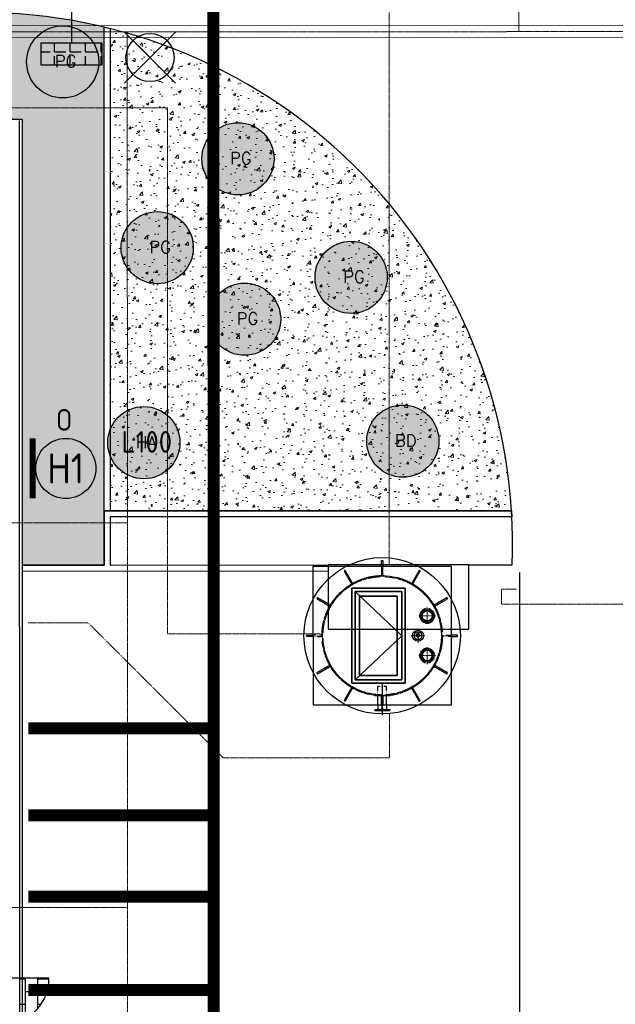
# Model space of a CAD drawing. Header units: metres. Extents: x -270273 to 328371, y -146885 to 591473.
# Tile 12 of 256: x -153646 to -143746, y -34775 to -18408. Entities that reach past the tile are written whole.
import ezdxf
from ezdxf.enums import TextEntityAlignment as Align
from ezdxf.lldxf.tags import DXFTag

# ---------------------------------------------------------------- set-up
doc = ezdxf.new("R2010")
doc.units = ezdxf.units.M
doc.header["$PDMODE"] = 1
for name, pattern in [('CENTER2', [1.125, 0.75, -0.125, 0.125, -0.125]), ('DASHED', [19.05, 12.7, -6.35]), ('HIDDEN', [0.375, 0.25, -0.125]), ('RI-AWZI_TERREINRIOLERING', [19.8, 6, -1.8, 2.4, -1.8, 1.8, -1.8, 2.4, -1.8]), ('Tauw_Center2', [6.499, 4, -0.833, 0.833, -0.833]), ('Tauw_HIDDEN3', [2.8, 2, -0.8])]:
    doc.linetypes.add(name, pattern=pattern)
doc.layers.get('0').update_dxf_attribs({"color": 151})
for name, color, linetype, lineweight in [('B-CO-BC-BETONVORM-G', 50, 'Continuous', 18), ('B-XX-RI-AWZI_TERREINRIOLERING-G', 211, 'RI-AWZI_TERREINRIOLERING', 18), ('B-XX-VH-VERHARDING-V', 253, 'Continuous', 18), ('HARTLIJN', 7, 'CENTER2', 18), ('STREEP', 7, 'HIDDEN', 50)]:
    doc.layers.add(name, color=color, linetype=linetype, lineweight=lineweight)
for name, color, linetype in [('B-ME-IE-VERLICHTING-G', 253, 'Continuous'), ('B-XX-GR-SIERPLANTEN-G', 210, 'Continuous'), ('B-XX-OG-BEBOUWING-G', 1, 'Continuous'), ('B-XX-RI-AWZI_BEDRIJFSWATER-G_HDSR', 150, 'HDSR_Bedrijfswater'), ('B-XX-VH-KANTVERHARDING-G', 253, 'Continuous'), ('ME_N_A_EB00----betonplaat~-_-----', 135, 'Continuous'), ('ME_N_A_EB00----kunstof-put~-_-----', 135, 'Continuous'), ('ME_N_A_EL990---L__PE-FM125_pn10~W_-----', 135, 'Continuous'), ('ME_N_D_EL995---A__GY-draaipot~-_-----', 135, 'Continuous'), ('ME_N_D_EL995---A__GY-straatpot~-_-----', 135, 'Continuous'), ('ME_N_H_EB00----kunstof-put~-_-----', 135, 'Tauw_HIDDEN3'), ('ME_N_H_EL990---L__PE-FM125_pn10~-_-----', 135, 'Tauw_HIDDEN3'), ('ME_N_N_-L990---L__PE-FM125_pn10~C_-----', 135, 'Tauw_Center2'), ('ZU_N_A_EB00---hALU_LUIK1om~-_-----', 7, 'Continuous'), ('ZU_N_A_EB00---hALU_LUIK_DUN~-_-----', 7, 'Continuous'), ('ZU_N_H_EB00--E-BETON~-_-----', 7, 'Tauw_HIDDEN3')]:
    doc.layers.add(name, color=color, linetype=linetype)
doc.layers.add('B-XX-KL-ELEKTRA-G_HDSR', color=190, linetype='HDSR_Elektra', transparency=0.5)
doc.styles.add('100 ROMANS 2 MM KONINGSSTAL', font='romans.shx', dxfattribs={"height": 0.2})
doc.styles.add('BURO-018', font='Isocp.shx', dxfattribs={"height": 360})
doc.styles.add('BURO-025', font='Isocp.shx', dxfattribs={"height": 500})
doc.styles.get("Standard").update_dxf_attribs({"font": 'iv-font.shx'})
tags = doc.linetypes.add('HDSR_Bedrijfswater', pattern='A,25,-2,["BW",Standard,S=1.5,R=0,X=0,Y=-0.75],-5', length=32).pattern_tags.tags
tags[6] = DXFTag(74, 10)
tags = doc.linetypes.add('HDSR_Elektra', pattern='A,25,-2,["E",Standard,S=1.5,R=0,X=0,Y=-0.75],-4', length=31).pattern_tags.tags
tags[6] = DXFTag(74, 10)
pattern_1 = [(50.0124, (-169787.06, -20063.82), (455.47, -39.749), [47.625, -523.875]), (355.0124, (-169787.06, -20063.82), (-88.21, 477.6226), [38.1, -419.1]), (100.4634, (-169749.1, -20067.14), (367.262, 437.871), [40.475, -445.225]), (46.1966, (-169787.1, -19936.8), (677.72, -104.959), [71.437, -785.812]), (96.648, (-169730.6, -19945.6), (593.377, 618.692), [60.712, -667.837]), (351.1964, (-169787.1, -19936.8), (593.378, 618.691), [57.15, -628.65]), (21.0124, (-169723.58, -19968.56), (379.0925, -255.582), [47.625, -523.875]), (326.0124, (-169723.6, -19968.56), (154.4055, 460.503), [38.1, -419.1]), (71.4638, (-169692, -19989.86), (533.497, 204.9225), [40.475, -445.225]), (37.5124, (-169787.06, -20063.82), (7.6758, 211.3893), [0, -414.02, 0, -425.45, 0, -420.6875]), (7.5124, (-169787.06, -20063.82), (166.995, 250.4875), [0, -242.57, 0, -404.495, 0, -160.3375]), (327.5124, (-169928.66, -20063.86), (338.9796, -14.2486), [0, -158.75, 0, -495.3, 0, -657.225]), (317.5124, (-169992.16, -20063.87), (370.3092, 63.6463), [0, -206.375, 0, -328.93, 0, -466.725])]

# ---------------------------------------------------------------- blocks, each defined once
blk = doc.blocks.new('SPT')
for radius in [95, 83]:
    blk.add_circle((0, 0), radius)
blk.add_point((0, 0))
at = {"layer": 'HARTLIJN'}
for p, q in [((-140, 0), (140, 0)), ((0, 140), (0, -140))]:
    blk.add_line(p, q, dxfattribs=at)
at = {"layer": 'STREEP'}
blk.add_circle((0, 0), 115, dxfattribs=at)
blk = doc.blocks.new('TBT')
for p, q in [((-35, 0), (-24, 5)), ((-10, -26), (-10, 16)), ((-10, 16), (10, 16)), ((10, 16), (10, -26)), ((35, 0), (24, 5)), ((10, -26), (-10, -26))]:
    blk.add_line(p, q)
for radius in [91, 65]:
    blk.add_circle((0, 0), radius)
for radius, start, end in [(35, 180, 0), (25, 11.5997, 168.4003)]:
    blk.add_arc((0, 0), radius, start, end)
blk.add_point((0, 0))
blk.add_trace([(10, 6), (-10, 6), (10, -6), (-10, -6)])
at = {"layer": 'HARTLIJN'}
for p, q in [((-115, 0), (115, 0)), ((0, 115), (0, -115))]:
    blk.add_line(p, q, dxfattribs=at)
blk = doc.blocks.new('A$C4BD66D47')
at = {"layer": 'ME_N_A_EB00----betonplaat~-_-----'}
for points in [[(-1150, -1160), (1150, -1160), (1150, 1140), (-1150, 1140)], [(-250, -670), (375, -670), (375, 650), (-250, 650)]]:
    blk.add_lwpolyline(points, close=True, dxfattribs=at)
at = {"layer": 'ME_N_A_EB00----kunstof-put~-_-----', "flags": 128}
for points in [[(10, 1230), (10, 1240), (-10, 1240), (-10, 1230)], [(-1150, 0), (-1250, 0), (-1250, -20), (-1150, -20)], [(1150, 0), (1250, 0), (1250, -20), (1150, -20)], [(10, -1160), (10, -1260), (-10, -1260), (-10, -1160)]]:
    blk.add_lwpolyline(points, dxfattribs=at)
at = {"layer": 'ME_N_A_EB00----kunstof-put~-_-----'}
blk.add_circle((0, -10), 1300, dxfattribs=at)
at = {"layer": 'ME_N_A_EL990---L__PE-FM125_pn10~W_-----'}
for p, q in [((125, 1230), (-125, 1230)), ((-125, 1214), (-125, 1230)), ((125, 1214), (-125, 1214)), ((91, 1233), (-92, 1233)), ((-72, 1194), (-72, 1214)), ((-72, 1140), (-72, 1194)), ((72, 1194), (72, 1214)), ((72, 1140), (72, 1194)), ((125, 1214), (125, 1230))]:
    blk.add_line(p, q, dxfattribs=at)
for p in [(0, 1233), (0, 833)]:
    blk.add_point(p, dxfattribs=at)
at = {"layer": 'ME_N_H_EB00----kunstof-put~-_-----'}
for points in [[(10, 1230), (10, 990), (-10, 990), (-10, 1230)], [(-1150, 0), (-1000, 0), (-1000, -20), (-1150, -20)], [(1150, 0), (1000, 0), (1000, -20), (1150, -20)], [(10, -1160), (10, -1010), (-10, -1010), (-10, -1160)]]:
    blk.add_lwpolyline(points, dxfattribs=at)
for points in [[(-506, 853), (-488, 863), (-613, 1079), (-631, 1069)], [(491, 861), (509, 851), (634, 1068), (616, 1078)], [(-871, 481), (-861, 499), (-1078, 624), (-1088, 606)], [(861, 499), (871, 481), (1088, 606), (1078, 624)], [(-861, -519), (-871, -501), (-1088, -626), (-1078, -644)], [(871, -501), (861, -519), (1078, -644), (1088, -626)], [(-491, -881), (-509, -871), (-634, -1088), (-616, -1098)], [(509, -871), (491, -881), (616, -1098), (634, -1088)]]:
    blk.add_lwpolyline(points, close=True, dxfattribs=at)
for radius in [1000, 985]:
    blk.add_circle((0, -10), radius, dxfattribs=at)
at = {"layer": 'ME_N_H_EL990---L__PE-FM125_pn10~-_-----'}
for p, q in [((-125, 991), (125, 991)), ((-125, 991), (-125, 975)), ((-72, 1140), (-72, 833)), ((72, 1140), (72, 833)), ((125, 991), (125, 975)), ((-125, 975), (125, 975)), ((-72, 833), (72, 833))]:
    blk.add_line(p, q, dxfattribs=at)
at = {"layer": 'ME_N_N_-L990---L__PE-FM125_pn10~C_-----'}
blk.add_line((0, 792), (0, 1310), dxfattribs=at)
at = {"layer": 'ZU_N_A_EB00---hALU_LUIK1om~-_-----', "flags": 128}
blk.add_lwpolyline([(505, 780), (-380, 780), (-380, -800), (505, -800), (505, 780)], dxfattribs=at)
at = {"layer": 'ZU_N_A_EB00---hALU_LUIK_DUN~-_-----', "flags": 128}
blk.add_lwpolyline([(-325, -745), (450, -745), (450, 725), (-325, 725)], close=True, dxfattribs=at)
blk.add_lwpolyline([(450, -745), (-325, -10), (450, 725)], dxfattribs=at)
at = {"layer": 'ZU_N_H_EB00--E-BETON~-_-----', "flags": 128}
blk.add_lwpolyline([(-250, -670), (375, -670), (375, 650), (-250, 650), (-250, -670)], dxfattribs=at)
at = {"layer": 'ME_N_D_EL995---A__GY-draaipot~-_-----'}
blk.add_blockref('TBT', (-596, -10), dxfattribs=at)
at = {"layer": 'ME_N_D_EL995---A__GY-straatpot~-_-----', "xscale": -1, "rotation": 180}
blk.add_blockref('SPT', (-748, 320), dxfattribs=at)
at = {"layer": 'ME_N_D_EL995---A__GY-straatpot~-_-----'}
blk.add_blockref('SPT', (-748, -340), dxfattribs=at)
blk = doc.blocks.new('E00525')
at = {"linetype": 'ByBlock'}
h = blk.add_hatch(dxfattribs=at)
h.set_pattern_fill('ANGLE', color=0, scale=0.184386, style=0)
h.set_pattern_definition([(360, (-37.6733, -34.0193), (6e-17, 1.287937), [0.93668, -0.351256]), (90, (-37.6733, -34.0193), (-1.287937, 1e-16), [0.93668, -0.351256])])
edge = h.paths.add_edge_path()
edge.add_line((-2.523, 2.863), (2.523, 2.863))
edge.add_line((2.523, 2.863), (2.523, 1))
edge.add_line((2.523, 1), (-2.523, 1))
edge.add_line((-2.523, 1), (-2.523, 2.863))
h = blk.add_hatch(color=0, dxfattribs=at)
edge = h.paths.add_edge_path()
edge.add_line((-2.523, 2.863), (2.523, 2.863))
edge.add_line((2.523, 2.863), (2.523, 1))
edge.add_line((2.523, 1), (-2.523, 1))
edge.add_line((-2.523, 1), (-2.523, 2.863))
at = {"color": 0, "linetype": 'ByBlock'}
for p, q in [((-1.768, 14.386), (1.768, 10.851)), ((1.768, 14.386), (-1.768, 10.851)), ((0, 10.097), (0, 2.863))]:
    blk.add_line(p, q, dxfattribs=at)
blk.add_lwpolyline([(-2.523, 2.863), (2.523, 2.863), (2.523, 1), (-2.523, 1)], close=True, dxfattribs=at)
blk.add_circle((0, 12.618), 2.5, dxfattribs=at)
at = {"color": 0, "linetype": 'ByBlock', "style": 'BURO-018'}
for tag, p in [('E_GKAST', (0, 20.618)), ('E_GROEP', (0, 17.618)), ('E_SGROEP', (4.5, 17.618)), ('E_ARMCODE', (0, 12.618)), ('E_SLET', (4.5, 11.618))]:
    blk.add_attdef(tag, text='', height=1.8, dxfattribs=at).set_placement(p, align=Align.MIDDLE)
blk = doc.blocks.new('E00172')
at = {"color": 0, "linetype": 'Continuous', "const_width": 0.5}
blk.add_lwpolyline([(-2.5, 0.75), (2.5, 0.75)], dxfattribs=at)
at = {"color": 0, "linetype": 'Continuous'}
blk.add_circle((0, 3.5), 2.5, dxfattribs=at)
at = {"color": 0, "linetype": 'Continuous', "style": 'BURO-018'}
for tag, p in [('E_GKAST', (0, 11.5)), ('E_GROEP', (0, 8.5)), ('E_SGROEP', (4.5, 8.5)), ('E_ARMCODE', (0, 3.5)), ('E_SLET', (4.5, 2.5))]:
    blk.add_attdef(tag, text='', height=1.8, dxfattribs=at).set_placement(p, align=Align.MIDDLE)
blk = doc.blocks.new('prunus laag')
at = {"layer": 'B-XX-GR-SIERPLANTEN-G'}
h = blk.add_hatch(color=116, dxfattribs=at)
edge = h.paths.add_edge_path()
edge.add_arc((0, 0), 0.6, -97.4699, 262.5301)
at = {"layer": 'B-XX-GR-SIERPLANTEN-G', "color": 116}
blk.add_circle((0, 0), 0.6, dxfattribs=at)
at = {"layer": 'B-XX-GR-SIERPLANTEN-G', "color": 7, "insert": (-0.132, 0.11), "char_height": 0.2, "attachment_point": 1, "style": '100 ROMANS 2 MM KONINGSSTAL'}
blk.add_mtext_dynamic_manual_height_columns('PG', width=1.24572, gutter_width=1, heights=[0], dxfattribs=at)
blk = doc.blocks.new('buddleja')
at = {"layer": 'B-XX-GR-SIERPLANTEN-G'}
h = blk.add_hatch(color=150, dxfattribs=at)
edge = h.paths.add_edge_path()
edge.add_arc((0, 0), 0.6, 0, 360)
at = {"layer": 'B-XX-GR-SIERPLANTEN-G', "color": 150}
blk.add_circle((0, 0), 0.6, dxfattribs=at)
at = {"layer": 'B-XX-GR-SIERPLANTEN-G', "color": 7, "insert": (-0.132, 0.109), "char_height": 0.2, "attachment_point": 1, "style": '100 ROMANS 2 MM KONINGSSTAL'}
blk.add_mtext_dynamic_manual_height_columns('BD', width=1.24572, gutter_width=1, heights=[0], dxfattribs=at)
blk = doc.blocks.new('hydrangea')
at = {"layer": 'B-XX-GR-SIERPLANTEN-G'}
h = blk.add_hatch(color=254, dxfattribs=at)
edge = h.paths.add_edge_path()
edge.add_arc((0, 0), 0.6, -97.4699, 262.5301)
at = {"layer": 'B-XX-GR-SIERPLANTEN-G', "color": 7}
blk.add_circle((0, 0), 0.6, dxfattribs=at)
at = {"layer": 'B-XX-GR-SIERPLANTEN-G', "color": 7, "insert": (-0.132, 0.109), "char_height": 0.2, "attachment_point": 1, "style": '100 ROMANS 2 MM KONINGSSTAL'}
blk.add_mtext_dynamic_manual_height_columns('HA', width=1.24572, gutter_width=1, heights=[0], dxfattribs=at)

msp = doc.modelspace()

# ---------------------------------------------------------------- hatches: boundary and pattern name
at = {"layer": 'B-XX-OG-BEBOUWING-G'}
h = msp.add_hatch(dxfattribs=at)
h.set_pattern_fill('BRICK', color=256, scale=32.918799, angle=-7.40392895)
h.set_pattern_definition([(90.0124, (-129935.14, -13658.4), (-209.0344, -0.0452), []), (180.0124, (-129935.14, -13658.4), (0.0904, -418.069), [209.0344, -209.0344]), (180.0124, (-129935.2, -13449.36), (0.0904, -418.069), [-209.0344, 209.0344])])
h.paths.add_polyline_path([(-153161.1672, -34338.2185), (-153646.1982, -34338.3234), (-153646.0455, -35044.7723, 0.325312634)])
at = {"layer": 'B-XX-VH-VERHARDING-V'}
h = msp.add_hatch(dxfattribs=at)
h.set_pattern_fill('AR-CONC', color=256, scale=2.5, angle=-97.4574917, style=0)
h.set_pattern_definition(pattern_1)
h.paths.add_polyline_path([(-169787.0596, -20063.8244), (-153607.0599, -20060.3272), (-153605.4577, -27473.0784), (-152242.3525, -27472.7837), (-152242.5473, -26571.4327), (-152244.2843, -18535.2119, 0.0589768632), (-154324.7907, -18288.7957), (-170657.4435, -18287.5864), (-170657.1267, -19753.2747, -0.1424682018), (-170656.8669, -20955.1338), (-170655.7955, -25911.9801), (-170655.601, -26811.9801), (-169785.601, -26811.792)])
h = msp.add_hatch(dxfattribs=at)
h.set_pattern_fill('AR-CONC', color=256, scale=2.5, angle=-97.4574917, style=0)
h.set_pattern_definition(pattern_1)
edge = h.paths.add_edge_path()
edge.add_line((-152143.8725, -18554.6588), (-152142.1323, -26572.762))
edge.add_line((-152142.1323, -26572.762), (-145471.7394, -26569.9692))
edge.add_arc((-154296.0068, -27130.8216), 8842.0728, 3.63671112, 75.9128766)

# ---------------------------------------------------------------- linework, layer by layer
at = {"layer": 'B-ME-IE-VERLICHTING-G'}
msp.add_lwpolyline([(-151055.7727, -18612.8494), (-151904.1107, -19460.7529), (-151479.9417, -19036.8012), (-151903.8935, -18612.6322), (-151055.99, -19460.9701)], dxfattribs=at)
msp.add_circle((-151479.9417, -19036.8012), 399.808, dxfattribs=at)
at = {"layer": 'B-XX-KL-ELEKTRA-G_HDSR', "linetype": 'DASHED', "const_width": 200}
for points in [[(-150426.1916, -15899.1532), (-150421.6987, -36648.1959), (-153895.1058, -36648.948)], [(-150423.0982, -30185.2368), (-153501.503, -30185.9032)], [(-150422.7825, -31635.2366), (-153501.1896, -31635.9032)], [(-150422.4919, -32985.2368), (-153500.8978, -32985.9031)], [(-150422.1557, -34535.2365), (-153500.5628, -34535.9031)]]:
    msp.add_lwpolyline(points, dxfattribs=at)
at = {"layer": 'B-XX-OG-BEBOUWING-G'}
msp.add_line((-153161.1672, -34338.2185), (-153857.8792, -34338.3691), dxfattribs=at)
for points in [[(-169787.0596, -20063.8244), (-153607.0599, -20060.3272), (-153603.4114, -36940.3268), (-152513.4114, -36940.0912), (-152511.4408, -46057.091), (-169221.4398, -46063.7028), (-169222.795, -39793.7029), (-170761.561, -39794.0355), (-170765.0515, -29354.036), (-169775.0516, -29353.8221), (-169787.0596, -20063.8244)], [(-169787.0596, -20063.8244), (-153607.0599, -20060.3272), (-153603.4114, -36940.3268), (-152513.4114, -36940.0912), (-152511.4408, -46057.091), (-169221.4398, -46063.7028), (-169222.795, -39793.7029), (-170761.561, -39794.0355), (-170765.0515, -29354.036), (-169775.0516, -29353.8221), (-169787.0596, -20063.8244)], [(-153645.6398, -36921.6597), (-153649.2794, -20083.1956)]]:
    msp.add_lwpolyline(points, dxfattribs=at)
for points in [[(-148521.262, -27471.9794), (-148521.0315, -28538.3074), (-146182.7278, -28537.8019), (-146182.9583, -27471.474)], [(-148125.9254, -27858.769), (-147240.9254, -27858.5777), (-147240.5839, -29438.5776), (-148125.5839, -29438.7689)], [(-148070.9135, -27913.7571), (-147295.9135, -27913.5896), (-147295.5958, -29383.5895), (-148070.5958, -29383.757)], [(-147995.8973, -27988.7409), (-147370.8973, -27988.6058), (-147370.612, -29308.6057), (-147995.612, -29308.7408)]]:
    msp.add_lwpolyline(points, close=True, dxfattribs=at)
at = {"layer": 'B-XX-OG-BEBOUWING-G', "flags": 128}
msp.add_lwpolyline([(-148070.5958, -29383.757), (-147295.7547, -28648.5895), (-148070.9135, -27913.7571)], dxfattribs=at)
at = {"layer": 'B-XX-OG-BEBOUWING-G'}
msp.add_arc((-153889.1243, -34358.3048), 728.2341, 270.28963266, 1.58038655, dxfattribs=at)
at = {"layer": 'B-XX-RI-AWZI_BEDRIJFSWATER-G_HDSR', "flags": 128}
msp.add_lwpolyline([(-8127.9621, -12812.6239), (-131675.6219, -12883.1949), (-150444.7431, -12887.2518), (-150443.1247, -20374.5224), (-150438.4747, -41887.7722), (-152426.5822, -41888.202)], dxfattribs=at)
at = {"layer": 'B-XX-RI-AWZI_TERREINRIOLERING-G'}
msp.add_line((-153982.2699, -26773.5251), (-151856.154, -26773.2512), dxfattribs=at)
for points in [[(-145100.7963, -12824.0791), (-145100.8503, -12574.0791), (-145350.8503, -12574.1331), (-145349.2198, -18606.8289)], [(-147502.1199, -27467.0214), (-147505.239, -13036.6164), (-132822.8806, -13033.4429)], [(-142887.8506, -18606.0632), (-171980.337, -18615.1138)], [(-151852.1391, -45348.0651), (-151857.9187, -18608.8538)], [(-181305.3515, -19877.1484), (-151191.3324, -19870.6394)], [(-151191.3324, -19870.6394), (-151189.4417, -28617.9215)], [(-151189.4417, -28617.9215), (-148651.8713, -28617.27)], [(-153980.8877, -33168.525), (-151854.7718, -33168.0851)]]:
    msp.add_lwpolyline(points, dxfattribs=at)
at = {"layer": 'B-XX-RI-AWZI_TERREINRIOLERING-G', "linetype": 'Continuous'}
for points in [[(-142870.7245, -18506.0579), (-171993.0829, -18515.1178)], [(-142870.6623, -18706.0579), (-171992.9944, -18715.1177)]]:
    msp.add_lwpolyline(points, dxfattribs=at)
at = {"layer": 'B-XX-RI-AWZI_TERREINRIOLERING-G', "flags": 128}
for points in [[(-145385.892, -27874.1411), (-145635.892, -27874.1951), (-145635.8379, -28124.1951), (-142585.838, -28123.5359)], [(-147501.5859, -29937.6005), (-147501.426, -30677.3806), (-150262.6369, -30677.8588), (-152510.0258, -28431.4413), (-153510.0258, -28431.6574)]]:
    msp.add_lwpolyline(points, dxfattribs=at)
at = {"layer": 'B-XX-VH-KANTVERHARDING-G'}
msp.add_lwpolyline([(-146183.376, -27472.4453), (-145460.4403, -27469.9646, 0.4264570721), (-154324.7907, -18288.7957), (-172125.6511, -18287.4777), (-172125.6511, -18287.4777, 0.4158503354), (-177136.1416, -23304.8547), (-177123.9403, -26813.3782)], format="xyb", dxfattribs=at)
for points in [[(-152242.5473, -26571.4326), (-152244.2854, -18530.0839), (-152143.8725, -18554.6588), (-152142.1323, -26572.762)], [(-152242.17, -27472.7837), (-152242.547, -26572.804), (-145471.7393, -26569.9692), (-145465.9521, -26669.9668), (-152142.5049, -26672.7623), (-152142.17, -27472.7618)], [(-145473.3799, -26569.9696), (-152242.5468, -26572.804), (-152242.1699, -27472.8037)], [(-145468.3618, -26669.9673), (-152142.5049, -26672.7621), (-152142.17, -27472.7618)], [(-152242.17, -27472.7837), (-153605.4577, -27473.0784)], [(-153605.4577, -27473.0784), (-152242.17, -27472.7837), (-152242.17, -27472.7837)], [(-152142.17, -27472.7621), (-148521.262, -27471.9794)], [(-153605.4361, -27573.0784), (-148521.2403, -27571.9794)], [(-145336.1856, -27599.5389), (-145332.0019, -46955.1905)]]:
    msp.add_lwpolyline(points, dxfattribs=at)

# ---------------------------------------------------------------- block references
at = {"layer": 'B-CO-BC-BETONVORM-G', "rotation": 180.0123841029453}
msp.add_blockref('A$C4BD66D47', (-147620.7525, -28658.7628), dxfattribs=at)
at = {"layer": 'B-ME-IE-VERLICHTING-G'}
ref = msp.add_blockref('E00525', (-152784.9771, -19362.6449), dxfattribs=dict(at, xscale=199.9999999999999, yscale=199.9999999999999, zscale=199.9999999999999, rotation=0.01240638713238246))
ref.add_attrib('E_SGROEP', 'Q5-3', dxfattribs={"layer": '0', "color": 1, "linetype": 'ByBlock', "height": 360, "rotation": 0.01240505, "style": 'BURO-018'}).set_placement((-153807.9845, -17422.7059), align=Align.MIDDLE)
ref.add_attrib('E_GKAST', 'L100', dxfattribs={"layer": '0', "color": 1, "linetype": 'ByBlock', "height": 360, "rotation": 0.01240505, "style": 'BURO-018'}).set_placement((-153835.1108, -16496.501), align=Align.MIDDLE)
ref.add_attrib('E_GROEP', '145-F2', dxfattribs={"layer": '0', "color": 1, "linetype": 'ByBlock', "height": 360, "rotation": 0.01240505, "style": 'BURO-018'}).set_placement((-154082.3629, -16963.2801), align=Align.MIDDLE)
ref.add_attrib('E_SLET', 'O', dxfattribs={"layer": '0', "color": 1, "linetype": 'ByBlock', "height": 360, "rotation": 0.01240505, "style": 'BURO-018'}).set_placement((-151885.4802, -17038.7926), align=Align.MIDDLE)
ref = msp.add_blockref('E00172', (-153579.1452, -25866.2133), dxfattribs=dict(at, xscale=199.9999999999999, yscale=199.9999999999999, zscale=199.9999999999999, rotation=269.9350771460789))
ref.add_attrib('E_ARMCODE', 'H1', dxfattribs={"layer": '0', "color": 2, "linetype": 'Continuous', "height": 500, "rotation": 0.01240505, "style": 'BURO-025'}).set_placement((-152879.1456, -25867.0065), align=Align.MIDDLE)
ref.add_attrib('E_SLET', 'O', dxfattribs={"layer": '0', "color": 1, "linetype": 'Continuous', "height": 360, "rotation": 0.01240505, "style": 'BURO-018'}).set_placement((-152907.0628, -25059.3752), align=Align.MIDDLE)
ref.add_attrib('E_GROEP', '.', dxfattribs={"layer": '0', "color": 1, "linetype": 'Continuous', "height": 360, "rotation": 0.01240505, "style": 'BURO-018'}).set_placement((-151879.1463, -25868.1397), align=Align.MIDDLE)
ref.add_attrib('E_GKAST', 'L100', dxfattribs={"layer": '0', "color": 1, "linetype": 'Continuous', "height": 360, "rotation": 0.01240505, "style": 'BURO-018'}).set_placement((-151532.7998, -25426.1102), align=Align.MIDDLE)
ref.add_attrib('E_SGROEP', '.', dxfattribs={"layer": '0', "color": 1, "linetype": 'Continuous', "height": 360, "rotation": 0.01240505, "style": 'BURO-018'}).set_placement((-151450.8004, -26326.6827), align=Align.MIDDLE)
at = {"layer": 'B-XX-GR-SIERPLANTEN-G', "xscale": 1000, "yscale": 1000, "zscale": 1000, "rotation": 0.01238424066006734}
for name, p in [('prunus laag', (-152931.0066, -19108.8682)), ('prunus laag', (-150018.1774, -20720.1365)), ('prunus laag', (-151360.2129, -22197.9884)), ('prunus laag', (-148136.9262, -22690.8311)), ('prunus laag', (-149907.9182, -23387.0005)), ('hydrangea', (-151582.9934, -25438.8798)), ('buddleja', (-147277.5407, -25413.3319))]:
    msp.add_blockref(name, p, dxfattribs=at)

doc.saveas('drawing.dxf')
